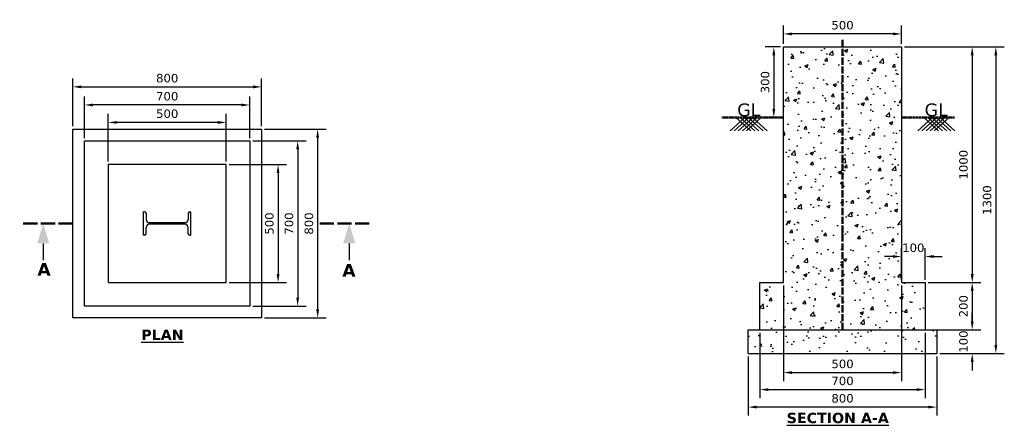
# Model space of a CAD drawing. Header units: inches. Extents: x 363758 to 367930, y 129889 to 131609.
import ezdxf

# ---------------------------------------------------------------- set-up
doc = ezdxf.new("R2010")
doc.units = ezdxf.units.IN
doc.header["$LTSCALE"] = 0.05
doc.header["$MEASUREMENT"] = 0
doc.header["$PDMODE"] = 66
doc.linetypes.add('ACAD_ISO02W100', pattern=[15, 12, -3])
doc.layers.add('Cline', color=6, linetype='ACAD_ISO02W100', lineweight=50)
for name, color, linetype in [('Dim', 3, 'Continuous'), ('Hatch', 4, 'Continuous'), ('Text', 1, 'Continuous')]:
    doc.layers.add(name, color=color, linetype=linetype)
doc.styles.get("Standard").update_dxf_attribs({"font": 'verdana.ttf'})
doc.styles.add('STYLE1', font='txt')
doc.dimstyles.new('FOUNDATION', dxfattribs={"dimscale": 200, "dimtxt": 0.18, "dimasz": 0.18, "dimexe": 0.18, "dimexo": 0.0625, "dimgap": 0.09, "dimtad": 1, "dimdec": 0, "dimzin": 0, "dimdsep": 46, "dimtxsty": 'Standard', "dimcen": 0, "dimadec": 0, "dimazin": 0, "dimtfac": 1, "dimtdec": 0, "dimtofl": 0, "dimtmove": 0, "dimatfit": 3, "dimfxl": 1, "dimtolj": 1, "dimtzin": 0, "dimarcsym": 0})

# ---------------------------------------------------------------- blocks, each defined once
blk = doc.blocks.new('*D0')
at = {"layer": 'Defpoints', "color": 0, "ltscale": 30, "transparency": 16777216}
for p in [(364133.2, 131173.6), (364133.2, 130995), (364633.2, 130995)]:
    blk.add_point(p, dxfattribs=at)
at = {"layer": 'Dim', "color": 0, "lineweight": -2, "ltscale": 30, "transparency": 16777216}
for p, q in [((364133.2, 131007.5), (364133.2, 131209.6)), ((364633.2, 131007.5), (364633.2, 131209.6)), ((364597.2, 131173.6), (364169.2, 131173.6))]:
    blk.add_line(p, q, dxfattribs=at)
at = {"layer": 'Dim', "color": 0, "ltscale": 30, "transparency": 16777216}
for points in [[(364169.2, 131179.6), (364169.2, 131167.6), (364133.2, 131173.6)], [(364597.2, 131179.6), (364597.2, 131167.6), (364633.2, 131173.6)]]:
    blk.add_solid(points, dxfattribs=at)
at = {"layer": 'Dim', "color": 0, "ltscale": 30, "transparency": 16777216, "insert": (364383.2, 131210.3), "char_height": 36, "attachment_point": 5}
blk.add_mtext('\\A1;500', dxfattribs=at)
blk = doc.blocks.new('*D1')
at = {"layer": 'Defpoints', "color": 0, "ltscale": 30, "transparency": 16777216}
for p in [(364033.2, 131247.7), (364033.2, 131095), (364733.2, 131095)]:
    blk.add_point(p, dxfattribs=at)
at = {"layer": 'Dim', "color": 0, "lineweight": -2, "ltscale": 30, "transparency": 16777216}
for p, q in [((364033.2, 131107.5), (364033.2, 131283.7)), ((364733.2, 131107.5), (364733.2, 131283.7)), ((364697.2, 131247.7), (364069.2, 131247.7))]:
    blk.add_line(p, q, dxfattribs=at)
at = {"layer": 'Dim', "color": 0, "ltscale": 30, "transparency": 16777216}
for points in [[(364069.2, 131253.7), (364069.2, 131241.7), (364033.2, 131247.7)], [(364697.2, 131253.7), (364697.2, 131241.7), (364733.2, 131247.7)]]:
    blk.add_solid(points, dxfattribs=at)
at = {"layer": 'Dim', "color": 0, "ltscale": 30, "transparency": 16777216, "insert": (364383.2, 131284.4), "char_height": 36, "attachment_point": 5}
blk.add_mtext('\\A1;700', dxfattribs=at)
blk = doc.blocks.new('*D2')
at = {"layer": 'Defpoints', "color": 0, "ltscale": 30, "transparency": 16777216}
for p in [(364783.2, 131324.4), (363983.2, 131145), (364783.2, 131145)]:
    blk.add_point(p, dxfattribs=at)
at = {"layer": 'Dim', "color": 0, "lineweight": -2, "ltscale": 30, "transparency": 16777216}
for p, q in [((363983.2, 131157.5), (363983.2, 131360.4)), ((364783.2, 131157.5), (364783.2, 131360.4)), ((364019.2, 131324.4), (364747.2, 131324.4))]:
    blk.add_line(p, q, dxfattribs=at)
at = {"layer": 'Dim', "color": 0, "ltscale": 30, "transparency": 16777216}
for points in [[(364019.2, 131330.4), (364019.2, 131318.4), (363983.2, 131324.4)], [(364747.2, 131330.4), (364747.2, 131318.4), (364783.2, 131324.4)]]:
    blk.add_solid(points, dxfattribs=at)
at = {"layer": 'Dim', "color": 0, "ltscale": 30, "transparency": 16777216, "insert": (364383.2, 131361.2), "char_height": 36, "attachment_point": 5}
blk.add_mtext('\\A1;800', dxfattribs=at)
blk = doc.blocks.new('*D3')
at = {"layer": 'Defpoints', "color": 0, "ltscale": 30, "transparency": 16777216}
for p in [(364783.2, 131145), (364783.2, 130345), (365020.8, 130345)]:
    blk.add_point(p, dxfattribs=at)
at = {"layer": 'Dim', "color": 0, "lineweight": -2, "ltscale": 30, "transparency": 16777216}
for p, q in [((364795.7, 131145), (365056.8, 131145)), ((365020.8, 131109), (365020.8, 130381)), ((364795.7, 130345), (365056.8, 130345))]:
    blk.add_line(p, q, dxfattribs=at)
at = {"layer": 'Dim', "color": 0, "ltscale": 30, "transparency": 16777216}
for points in [[(365014.8, 131109), (365026.8, 131109), (365020.8, 131145)], [(365014.8, 130381), (365026.8, 130381), (365020.8, 130345)]]:
    blk.add_solid(points, dxfattribs=at)
at = {"layer": 'Dim', "color": 0, "ltscale": 30, "transparency": 16777216, "insert": (364983.9, 130745), "char_height": 36, "attachment_point": 5, "rotation": 90}
blk.add_mtext('\\A1;800', dxfattribs=at)
blk = doc.blocks.new('*D4')
at = {"layer": 'Defpoints', "color": 0, "ltscale": 30, "transparency": 16777216}
for p in [(364733.2, 131095), (364733.2, 130395), (364936.1, 130395)]:
    blk.add_point(p, dxfattribs=at)
at = {"layer": 'Dim', "color": 0, "lineweight": -2, "ltscale": 30, "transparency": 16777216}
for p, q in [((364745.7, 131095), (364972.1, 131095)), ((364936.1, 131059), (364936.1, 130431)), ((364745.7, 130395), (364972.1, 130395))]:
    blk.add_line(p, q, dxfattribs=at)
at = {"layer": 'Dim', "color": 0, "ltscale": 30, "transparency": 16777216}
for points in [[(364930.1, 131059), (364942.1, 131059), (364936.1, 131095)], [(364930.1, 130431), (364942.1, 130431), (364936.1, 130395)]]:
    blk.add_solid(points, dxfattribs=at)
at = {"layer": 'Dim', "color": 0, "ltscale": 30, "transparency": 16777216, "insert": (364899.4, 130745), "char_height": 36, "attachment_point": 5, "rotation": 90}
blk.add_mtext('\\A1;700', dxfattribs=at)
blk = doc.blocks.new('*D5')
at = {"layer": 'Defpoints', "color": 0, "ltscale": 30, "transparency": 16777216}
for p in [(364633.2, 130995), (364633.2, 130495), (364853, 130495)]:
    blk.add_point(p, dxfattribs=at)
at = {"layer": 'Dim', "color": 0, "lineweight": -2, "ltscale": 30, "transparency": 16777216}
for p, q in [((364645.7, 130995), (364889, 130995)), ((364853, 130959), (364853, 130531)), ((364645.7, 130495), (364889, 130495))]:
    blk.add_line(p, q, dxfattribs=at)
at = {"layer": 'Dim', "color": 0, "ltscale": 30, "transparency": 16777216}
for points in [[(364847, 130959), (364859, 130959), (364853, 130995)], [(364847, 130531), (364859, 130531), (364853, 130495)]]:
    blk.add_solid(points, dxfattribs=at)
at = {"layer": 'Dim', "color": 0, "ltscale": 30, "transparency": 16777216, "insert": (364816.3, 130745), "char_height": 36, "attachment_point": 5, "rotation": 90}
blk.add_mtext('\\A1;500', dxfattribs=at)
blk = doc.blocks.new('*D6')
at = {"layer": 'Defpoints', "color": 0, "ltscale": 30, "transparency": 16777216}
for p in [(366994.9, 131548.9), (366994.9, 131494.4, 0), (367494.9, 131494.4, 0)]:
    blk.add_point(p, dxfattribs=at)
at = {"layer": 'Dim', "color": 0, "lineweight": -2, "ltscale": 30, "transparency": 16777216}
for p, q in [((366994.9, 131506.9), (366994.9, 131584.9)), ((367494.9, 131506.9), (367494.9, 131584.9)), ((367458.9, 131548.9), (367030.9, 131548.9))]:
    blk.add_line(p, q, dxfattribs=at)
at = {"layer": 'Dim', "color": 0, "ltscale": 30, "transparency": 16777216}
for points in [[(367030.9, 131554.9), (367030.9, 131542.9), (366994.9, 131548.9)], [(367458.9, 131554.9), (367458.9, 131542.9), (367494.9, 131548.9)]]:
    blk.add_solid(points, dxfattribs=at)
at = {"layer": 'Dim', "color": 0, "ltscale": 30, "transparency": 16777216, "insert": (367244.9, 131585.7), "char_height": 36, "attachment_point": 5}
blk.add_mtext('\\A1;500', dxfattribs=at)
blk = doc.blocks.new('*D7')
at = {"layer": 'Defpoints', "color": 0, "transparency": 16777216}
for p in [(367494.9, 131494.4, 0), (367594.9, 130494.4, 0), (367794.4, 130494.4)]:
    blk.add_point(p, dxfattribs=at)
at = {"layer": 'Dim', "color": 0, "lineweight": -2, "transparency": 16777216}
for p, q in [((367507.4, 131494.4), (367830.4, 131494.4)), ((367794.4, 131458.4), (367794.4, 130530.4)), ((367607.4, 130494.4), (367830.4, 130494.4))]:
    blk.add_line(p, q, dxfattribs=at)
at = {"layer": 'Dim', "color": 0, "transparency": 16777216}
for points in [[(367788.4, 131458.4), (367800.4, 131458.4), (367794.4, 131494.4)], [(367788.4, 130530.4), (367800.4, 130530.4), (367794.4, 130494.4)]]:
    blk.add_solid(points, dxfattribs=at)
at = {"layer": 'Dim', "color": 0, "transparency": 16777216, "insert": (367757.6, 130994.4), "char_height": 36, "attachment_point": 5, "rotation": 90}
blk.add_mtext('\\A1;1000', dxfattribs=at)
blk = doc.blocks.new('*D8')
at = {"layer": 'Defpoints', "color": 0, "transparency": 16777216}
for p in [(367594.9, 130494.4, 0), (367594.9, 130294.4, 0), (367794.4, 130294.4)]:
    blk.add_point(p, dxfattribs=at)
at = {"layer": 'Dim', "color": 0, "lineweight": -2, "transparency": 16777216}
for p, q in [((367607.4, 130494.4), (367830.4, 130494.4)), ((367794.4, 130458.4), (367794.4, 130330.4)), ((367607.4, 130294.4), (367830.4, 130294.4))]:
    blk.add_line(p, q, dxfattribs=at)
at = {"layer": 'Dim', "color": 0, "transparency": 16777216}
for points in [[(367788.4, 130458.4), (367800.4, 130458.4), (367794.4, 130494.4)], [(367788.4, 130330.4), (367800.4, 130330.4), (367794.4, 130294.4)]]:
    blk.add_solid(points, dxfattribs=at)
at = {"layer": 'Dim', "color": 0, "transparency": 16777216, "insert": (367757.6, 130394.4), "char_height": 36, "attachment_point": 5, "rotation": 90}
blk.add_mtext('\\A1;200', dxfattribs=at)
blk = doc.blocks.new('*D9')
at = {"layer": 'Defpoints', "color": 0, "transparency": 16777216}
for p in [(367644.9, 130294.4, 0), (367644.9, 130194.4, 0), (367794.4, 130194.4)]:
    blk.add_point(p, dxfattribs=at)
at = {"layer": 'Dim', "color": 0, "lineweight": -2, "transparency": 16777216}
for p, q in [((367794.4, 130330.4), (367794.4, 130366.4)), ((367657.4, 130294.4), (367830.4, 130294.4)), ((367657.4, 130194.4), (367830.4, 130194.4)), ((367794.4, 130158.4), (367794.4, 130122.4))]:
    blk.add_line(p, q, dxfattribs=at)
at = {"layer": 'Dim', "color": 0, "transparency": 16777216}
for points in [[(367788.4, 130330.4), (367800.4, 130330.4), (367794.4, 130294.4)], [(367788.4, 130158.4), (367800.4, 130158.4), (367794.4, 130194.4)]]:
    blk.add_solid(points, dxfattribs=at)
at = {"layer": 'Dim', "color": 0, "transparency": 16777216, "insert": (367757.6, 130244.4), "char_height": 36, "attachment_point": 5, "rotation": 90}
blk.add_mtext('\\A1;100', dxfattribs=at)
blk = doc.blocks.new('*D10')
at = {"layer": 'Defpoints', "color": 0, "transparency": 16777216}
for p in [(367494.9, 130605.2), (367494.9, 130494.4), (367594.9, 130494.4)]:
    blk.add_point(p, dxfattribs=at)
at = {"layer": 'Dim', "color": 0, "lineweight": -2, "transparency": 16777216}
for p, q in [((367494.9, 130506.9), (367494.9, 130641.2)), ((367594.9, 130506.9), (367594.9, 130641.2)), ((367458.9, 130605.2), (367422.9, 130605.2)), ((367630.9, 130605.2), (367666.9, 130605.2))]:
    blk.add_line(p, q, dxfattribs=at)
at = {"layer": 'Dim', "color": 0, "transparency": 16777216}
for points in [[(367458.9, 130611.2), (367458.9, 130599.2), (367494.9, 130605.2)], [(367630.9, 130611.2), (367630.9, 130599.2), (367594.9, 130605.2)]]:
    blk.add_solid(points, dxfattribs=at)
at = {"layer": 'Dim', "color": 0, "transparency": 16777216, "insert": (367544.9, 130642), "char_height": 36, "attachment_point": 5}
blk.add_mtext('\\A1;100', dxfattribs=at)
blk = doc.blocks.new('*D11')
at = {"layer": 'Defpoints', "color": 0, "transparency": 16777216}
for p in [(367494.9, 131494.4, 0), (367644.9, 130194.4, 0), (367894.5, 130194.4)]:
    blk.add_point(p, dxfattribs=at)
at = {"layer": 'Dim', "color": 0, "lineweight": -2, "transparency": 16777216}
for p, q in [((367507.4, 131494.4), (367930.5, 131494.4)), ((367894.5, 131458.4), (367894.5, 130230.4)), ((367657.4, 130194.4), (367930.5, 130194.4))]:
    blk.add_line(p, q, dxfattribs=at)
at = {"layer": 'Dim', "color": 0, "transparency": 16777216}
for points in [[(367888.5, 131458.4), (367900.5, 131458.4), (367894.5, 131494.4)], [(367888.5, 130230.4), (367900.5, 130230.4), (367894.5, 130194.4)]]:
    blk.add_solid(points, dxfattribs=at)
at = {"layer": 'Dim', "color": 0, "transparency": 16777216, "insert": (367857.7, 130844.4), "char_height": 36, "attachment_point": 5, "rotation": 90}
blk.add_mtext('\\A1;1300', dxfattribs=at)
blk = doc.blocks.new('*D12')
at = {"layer": 'Defpoints', "color": 0, "transparency": 16777216}
for p in [(366844.9, 130194.4), (367644.9, 130194.4, 0), (366844.9, 129966.8)]:
    blk.add_point(p, dxfattribs=at)
at = {"layer": 'Dim', "color": 0, "lineweight": -2, "transparency": 16777216}
for p, q in [((366844.9, 130181.9), (366844.9, 129930.8)), ((367644.9, 130181.9), (367644.9, 129930.8)), ((367608.9, 129966.8), (366880.9, 129966.8))]:
    blk.add_line(p, q, dxfattribs=at)
at = {"layer": 'Dim', "color": 0, "transparency": 16777216}
for points in [[(366880.9, 129972.8), (366880.9, 129960.8), (366844.9, 129966.8)], [(367608.9, 129972.8), (367608.9, 129960.8), (367644.9, 129966.8)]]:
    blk.add_solid(points, dxfattribs=at)
at = {"layer": 'Dim', "color": 0, "transparency": 16777216, "insert": (367244.9, 130003.6), "char_height": 36, "attachment_point": 5}
blk.add_mtext('\\A1;800', dxfattribs=at)
blk = doc.blocks.new('*D13')
at = {"layer": 'Defpoints', "color": 0, "transparency": 16777216}
for p in [(366894.9, 130294.4), (367594.9, 130294.4), (367594.9, 130040.9)]:
    blk.add_point(p, dxfattribs=at)
at = {"layer": 'Dim', "color": 0, "lineweight": -2, "transparency": 16777216}
for p, q in [((366894.9, 130281.9), (366894.9, 130004.9)), ((367594.9, 130281.9), (367594.9, 130004.9)), ((366930.9, 130040.9), (367558.9, 130040.9))]:
    blk.add_line(p, q, dxfattribs=at)
at = {"layer": 'Dim', "color": 0, "transparency": 16777216}
for points in [[(366930.9, 130046.9), (366930.9, 130034.9), (366894.9, 130040.9)], [(367558.9, 130046.9), (367558.9, 130034.9), (367594.9, 130040.9)]]:
    blk.add_solid(points, dxfattribs=at)
at = {"layer": 'Dim', "color": 0, "transparency": 16777216, "insert": (367244.9, 130077.7), "char_height": 36, "attachment_point": 5}
blk.add_mtext('\\A1;700', dxfattribs=at)
blk = doc.blocks.new('*D14')
at = {"layer": 'Defpoints', "color": 0, "transparency": 16777216}
for p in [(366994.9, 130494.4), (367494.9, 130494.4), (367494.9, 130113)]:
    blk.add_point(p, dxfattribs=at)
at = {"layer": 'Dim', "color": 0, "lineweight": -2, "transparency": 16777216}
for p, q in [((366994.9, 130481.9), (366994.9, 130077)), ((367494.9, 130481.9), (367494.9, 130077)), ((367030.9, 130113), (367458.9, 130113))]:
    blk.add_line(p, q, dxfattribs=at)
at = {"layer": 'Dim', "color": 0, "transparency": 16777216}
for points in [[(367030.9, 130119), (367030.9, 130107), (366994.9, 130113)], [(367458.9, 130119), (367458.9, 130107), (367494.9, 130113)]]:
    blk.add_solid(points, dxfattribs=at)
at = {"layer": 'Dim', "color": 0, "transparency": 16777216, "insert": (367244.9, 130149.7), "char_height": 36, "attachment_point": 5}
blk.add_mtext('\\A1;500', dxfattribs=at)
blk = doc.blocks.new('*D15')
at = {"layer": 'Defpoints', "color": 0, "transparency": 16777216}
for p in [(366994.9, 131494.4, 0), (366953.7, 131194.4), (366994.9, 131194.4, 0)]:
    blk.add_point(p, dxfattribs=at)
at = {"layer": 'Dim', "color": 0, "lineweight": -2, "transparency": 16777216}
for p, q in [((366982.4, 131494.4), (366917.7, 131494.4)), ((366953.7, 131458.4), (366953.7, 131230.4)), ((366982.4, 131194.4), (366917.7, 131194.4))]:
    blk.add_line(p, q, dxfattribs=at)
at = {"layer": 'Dim', "color": 0, "transparency": 16777216}
for points in [[(366947.7, 131458.4), (366959.7, 131458.4), (366953.7, 131494.4)], [(366947.7, 131230.4), (366959.7, 131230.4), (366953.7, 131194.4)]]:
    blk.add_solid(points, dxfattribs=at)
at = {"layer": 'Dim', "color": 0, "transparency": 16777216, "insert": (366916.9, 131344.4), "char_height": 36, "attachment_point": 5, "rotation": 90}
blk.add_mtext('\\A1;300', dxfattribs=at)

msp = doc.modelspace()

# ---------------------------------------------------------------- hatches: boundary and pattern name
at = {"layer": 'Hatch'}
h = msp.add_hatch(dxfattribs=at)
h.set_pattern_fill('AR-CONC', color=256, scale=20, style=0)
h.set_pattern_definition([(50, (37823.23, -17364.57), (143.452037, -12.550427), [15, -165]), (355, (37823.23, -17364.57), (-27.750267, 150.438427), [12, -132]), (100.451444, (37835.18, -17365.61), (115.70177, 137.888), [12.74804, -140.22842]), (46.1842, (37823.23, -17324.57), (213.44827, -33.10386), [22.5, -247.5]), (96.635635, (37841.02, -17327.33), (186.93239, 194.82372), [19.12207, -210.34275]), (351.184164, (37823.23, -17324.57), (186.93239, 194.82372), [18, -198]), (21, (37843.23, -17334.57), (119.38141, -80.52378), [15, -165]), (326, (37843.23, -17334.57), (48.663066, 145.03001), [12, -132]), (71.451445, (37853.18, -17341.28), (168.044475, 64.50623), [12.74804, -140.22842]), (37.5, (37823.23, -17364.57), (2.431971, 66.578771), [0, -130.4, 0, -134, 0, -132.5]), (7.5, (37823.23, -17364.57), (52.613907, 78.882342), [0, -76.4, 0, -127.4, 0, -50.5]), (327.5, (37778.63, -17364.57), (106.764487, -4.510974), [0, -50, 0, -156, 0, -207]), (317.5, (37758.63, -17364.57), (116.637234, 20.020996), [0, -65, 0, -103.6, 0, -147])])
h.paths.add_polyline_path([(366894.9, 130494.4), (366894.9, 130294.4), (367594.9, 130294.4), (367594.9, 130494.4), (367494.9, 130494.4), (367494.9, 131494.4), (366994.9, 131494.4), (366994.9, 130494.4)])
h = msp.add_hatch(dxfattribs=at)
h.set_pattern_fill('AR-SAND', color=256, scale=2, style=0)
h.set_pattern_definition([(37.5, (183860.67, 214640.43), (-3.200063, 97.882647), [0, -77.216, 0, -86.36, 0, -82.55]), (7.5, (183860.67, 214640.43), (89.90466, 143.36502), [0, -41.656, 0, -69.596, 0, -26.67]), (327.5, (183798.19, 214640.43), (158.198474, 0.287437), [0, -25.4, 0, -91.44, 0, -119.38]), (317.5, (183798.19, 214640.43), (152.71129, 44.585865), [0, -12.7, 0, -59.944, 0, -68.58])])
h.paths.add_polyline_path([(367244.9, 130193.9), (367244.9, 130294.4), (366844.9, 130294.4), (366844.9, 130193.9)])
h.paths.add_polyline_path([(367644.9, 130193.9), (367644.9, 130294.4), (367244.9, 130294.4), (367244.9, 130193.9)])

# ---------------------------------------------------------------- linework, layer by layer
for p, q in [((366994.9, 130494.4, 0), (366994.9, 131494.4, 0)), ((366994.9, 131494.4, 0), (367494.9, 131494.4, 0)), ((367494.9, 131494.4, 0), (367494.9, 130494.4, 0)), ((366829.6, 131192.5, -2.2), (366768.5, 131138, -65.1)), ((366847.1, 131192.5, -2.2), (366785.9, 131138, -65.1)), ((366794.8, 131192.5, -2.2), (366855.9, 131138, -65.1)), ((366864.5, 131192.5, -2.2), (366803.3, 131138, -65.1)), ((366812.2, 131192.5, -2.2), (366873.4, 131138, -65.1)), ((366881.9, 131192.5, -2.2), (366820.7, 131138, -65.1)), ((366829.6, 131192.5, -2.2), (366890.8, 131138, -65.1)), ((366899.3, 131192.5, -2.2), (366838.2, 131138, -65.1)), ((366847.1, 131192.5, -2.2), (366908.2, 131138, -65.1)), ((366864.5, 131192.5, -2.2), (366925.7, 131138, -65.1)), ((367625.3, 131192.5, -2.2), (367564.2, 131138, -65.1)), ((367642.8, 131192.5, -2.2), (367581.6, 131138, -65.1)), ((367590.5, 131192.5, -2.2), (367651.7, 131138, -65.1)), ((367660.2, 131192.5, -2.2), (367599, 131138, -65.1)), ((367607.9, 131192.5, -2.2), (367669.1, 131138, -65.1)), ((367677.6, 131192.5, -2.2), (367616.4, 131138, -65.1)), ((367625.3, 131192.5, -2.2), (367686.5, 131138, -65.1)), ((367695, 131192.5, -2.2), (367633.9, 131138, -65.1)), ((367642.8, 131192.5, -2.2), (367703.9, 131138, -65.1)), ((367660.2, 131192.5, -2.2), (367721.4, 131138, -65.1)), ((366894.9, 130294.4), (366894.9, 130494.4, 0)), ((366894.9, 130494.4), (366994.9, 130494.4)), ((367494.9, 130494.4), (367594.9, 130494.4)), ((367594.9, 130494.4, 0), (367594.9, 130294.4, 0)), ((366844.9, 130194.4), (366844.9, 130294.4)), ((366844.9, 130294.4), (367644.9, 130294.4)), ((367644.9, 130294.4, 0), (367644.9, 130194.4, 0)), ((366844.9, 130194.4), (367644.9, 130194.4, 0))]:
    msp.add_line(p, q)
at = {"ltscale": 30}
for p, q in [((364287.2, 130795), (364283.2, 130795)), ((364283.2, 130695), (364283.2, 130795)), ((364294, 130788.3), (364294, 130761.2)), ((364472.4, 130788.3), (364472.4, 130761.2)), ((364479.2, 130795), (364483.2, 130795)), ((364483.2, 130695), (364483.2, 130795)), ((364294, 130701.7), (364294, 130728.8)), ((364459, 130747.9), (364307.3, 130747.9)), ((364459, 130747.9), (364307.3, 130747.9)), ((364459, 130742.2), (364307.3, 130742.2)), ((364472.4, 130701.7), (364472.4, 130728.8)), ((364287.2, 130695), (364283.2, 130695)), ((364479.2, 130695), (364483.2, 130695))]:
    msp.add_line(p, q, dxfattribs=at)
at = {"ltscale": 100}
for points in [[(363983.2, 130345), (363983.2, 131145), (364783.2, 131145), (364783.2, 130345)], [(364033.2, 130395), (364033.2, 131095), (364733.2, 131095), (364733.2, 130395)], [(364633.2, 130495), (364633.2, 130995), (364133.2, 130995), (364133.2, 130495)]]:
    msp.add_lwpolyline(points, close=True, dxfattribs=at)
at = {"const_width": 5.76}
for points in [[(363857.9, 130661.4), (363857.9, 130588.8)], [(365154.6, 130661.4), (365154.6, 130588.8)]]:
    msp.add_lwpolyline(points, dxfattribs=at)
at = {"ltscale": 30}
for centre, radius, start, end in [((364287.2, 130788.2), 6.78, 0.9709, 90.1636), ((364307.3, 130761.2), 13.3, 180, 270), ((364459, 130761.2), 13.3, 270, 0), ((364479.1, 130788.2), 6.78, 89.8364, 179.0291), ((364307.3, 130728.8), 13.3, 90, 180), ((364459, 130728.8), 13.3, 0, 90), ((364287.2, 130701.8), 6.78, 269.8364, 359.0291), ((364479.1, 130701.8), 6.78, 180.9709, 270.1636)]:
    msp.add_arc(centre, radius, start, end, dxfattribs=at)
for points in [[(363832.3, 130661.4), (363857.9, 130745), (363883.5, 130661.4)], [(365180.2, 130661.4), (365154.6, 130745), (365129, 130661.4)]]:
    msp.add_solid(points)
at = {"layer": 'Cline', "ltscale": 50}
msp.add_line((367244.9, 131523.5), (367244.9, 130294.4), dxfattribs=at)
at = {"layer": 'Cline'}
for p, q in [((366994.9, 131194.4, 0), (366733.6, 131194.4, 0)), ((367494.9, 131194.4, 0), (367719.4, 131194.4, 0))]:
    msp.add_line(p, q, dxfattribs=at)
at = {"layer": 'Cline', "ltscale": 100}
for points in [[(363983.2, 130745), (363758.2, 130745)], [(365029.4, 130745), (365254.4, 130745)]]:
    msp.add_lwpolyline(points, dxfattribs=at)

# ---------------------------------------------------------------- texts
at = {"layer": 'Text', "ltscale": 30, "char_height": 54, "attachment_point": 5}
for insert in [(366847.8, 131226.5), (367642, 131226.5)]:
    msp.add_mtext('\\A1;GL', dxfattribs=dict(at, insert=insert))
at = {"layer": 'Text', "attachment_point": 5, "style": 'STYLE1'}
for s, insert, char_height, width in [('{\\fVerdana|b1|i0|c0|p34;A}', (363861.3, 130550.9), 52.665, 69.861), ('{\\fVerdana|b1|i0|c0|p34;A}', (365153.3, 130546.6), 52.665, 69.861), ('{\\fVerdana|b1|i0|c0|p34;\\LPLAN}', (364363, 130273.3), 43.888, 192.462), ('{\\fVerdana|b1|i0|c0|p34;\\LSECTION A-A}', (367224.7, 129920.2), 43.888, 457.722)]:
    msp.add_mtext(s, dxfattribs=dict(at, insert=insert, char_height=char_height, width=width))

# ---------------------------------------------------------------- dimensions: what is measured, and where the dimension line sits
at = {"layer": 'Dim', "ltscale": 30}
dim = msp.add_linear_dim(base=(366994.9, 131548.9), p1=(367494.9, 131494.4, 0), p2=(366994.9, 131494.4, 0), dimstyle='FOUNDATION', dxfattribs=at)
dim.commit()
dim.dimension.update_dxf_attribs({"geometry": '*D6', "text_midpoint": (367244.9, 131585.7)})
at = {"layer": 'Dim'}
for base, p1, p2, picture, middle in [((366953.7, 131194.4), (366994.9, 131494.4, 0), (366994.9, 131194.4, 0), '*D15', (366916.9, 131344.4)), ((367794.4, 130494.4), (367494.9, 131494.4, 0), (367594.9, 130494.4, 0), '*D7', (367757.6, 130994.4)), ((367894.5, 130194.4), (367494.9, 131494.4, 0), (367644.9, 130194.4, 0), '*D11', (367857.7, 130844.4)), ((367794.4, 130294.4), (367594.9, 130494.4, 0), (367594.9, 130294.4, 0), '*D8', (367757.6, 130394.4))]:
    dim = msp.add_linear_dim(base=base, p1=p1, p2=p2, angle=90, dimstyle='FOUNDATION', dxfattribs=at)
    dim.commit()
    dim.dimension.update_dxf_attribs({"geometry": picture, "text_midpoint": middle})
at = {"layer": 'Dim', "ltscale": 30}
for base, p1, p2, picture, middle in [((364783.2, 131324.4), (363983.2, 131145), (364783.2, 131145), '*D2', (364383.2, 131324.4)), ((364033.2, 131247.7), (364733.2, 131095), (364033.2, 131095), '*D1', (364383.2, 131247.7)), ((364133.2, 131173.6), (364633.2, 130995), (364133.2, 130995), '*D0', (364383.2, 131173.6))]:
    dim = msp.add_linear_dim(base=base, p1=p1, p2=p2, dimstyle='FOUNDATION', dxfattribs=at)
    dim.commit()
    dim.dimension.update_dxf_attribs({"geometry": picture, "text_midpoint": middle, "dimtype": 160})
for base, p1, p2, picture, middle in [((365020.8, 130345), (364783.2, 131145), (364783.2, 130345), '*D3', (364983.9, 130745)), ((364936.1, 130395), (364733.2, 131095), (364733.2, 130395), '*D4', (364899.4, 130745)), ((364853, 130495), (364633.2, 130995), (364633.2, 130495), '*D5', (364816.3, 130745))]:
    dim = msp.add_linear_dim(base=base, p1=p1, p2=p2, angle=90, dimstyle='FOUNDATION', dxfattribs=at)
    dim.commit()
    dim.dimension.update_dxf_attribs({"geometry": picture, "text_midpoint": middle})
at = {"layer": 'Dim'}
dim = msp.add_linear_dim(base=(367494.9, 130605.2), p1=(367594.9, 130494.4), p2=(367494.9, 130494.4), dimstyle='FOUNDATION', dxfattribs=at)
dim.commit()
dim.dimension.update_dxf_attribs({"geometry": '*D10', "text_midpoint": (367544.9, 130605.2), "dimtype": 160})
for base, p1, p2, picture, middle in [((367494.9, 130113), (366994.9, 130494.4), (367494.9, 130494.4), '*D14', (367244.9, 130149.7)), ((367594.9, 130040.9), (366894.9, 130294.4), (367594.9, 130294.4), '*D13', (367244.9, 130077.7)), ((366844.9, 129966.8), (367644.9, 130194.4, 0), (366844.9, 130194.4), '*D12', (367244.9, 130003.6))]:
    dim = msp.add_linear_dim(base=base, p1=p1, p2=p2, dimstyle='FOUNDATION', dxfattribs=at)
    dim.commit()
    dim.dimension.update_dxf_attribs({"geometry": picture, "text_midpoint": middle})
dim = msp.add_linear_dim(base=(367794.4, 130194.4), p1=(367644.9, 130294.4, 0), p2=(367644.9, 130194.4, 0), angle=90, dimstyle='FOUNDATION', dxfattribs=at)
dim.commit()
dim.dimension.update_dxf_attribs({"geometry": '*D9', "text_midpoint": (367794.4, 130244.4), "dimtype": 160})

doc.saveas('drawing.dxf')
